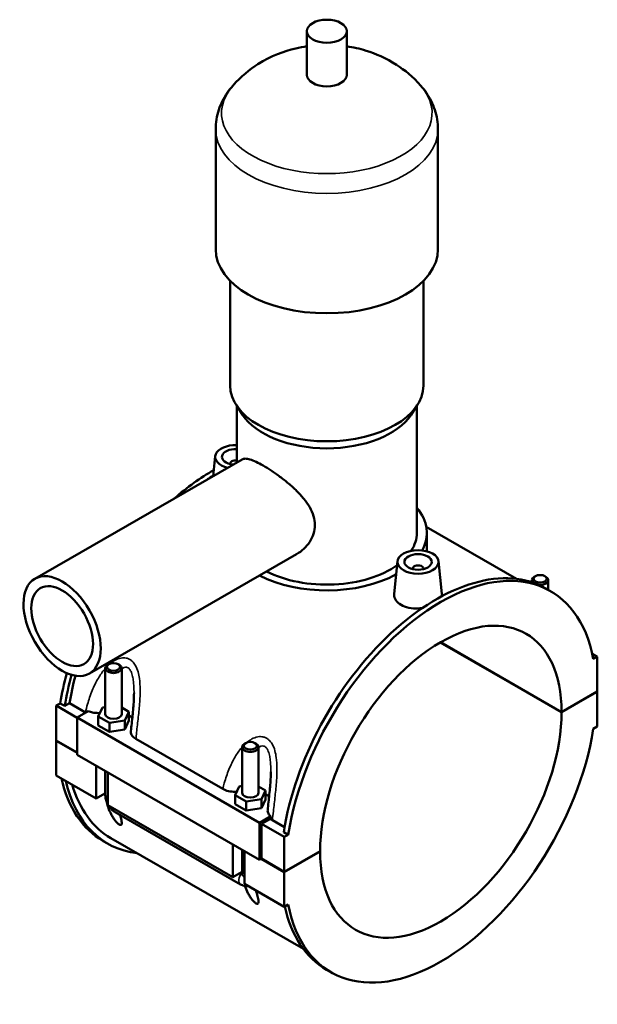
# Model space of a CAD drawing. Header units: millimetres. Extents: x 0 to 961, y -206 to 1211.
# Tile 8 of 8: x 750 to 961, y 739 to 1100. Entities that reach past the tile are written whole.
import ezdxf

# ---------------------------------------------------------------- set-up
doc = ezdxf.new("R2010")
doc.units = ezdxf.units.MM
doc.layers.add('Visible (ISO)', color=7, linetype='Continuous', lineweight=50)
doc.layers.add('Visible Narrow (ISO)', color=7, linetype='Continuous', lineweight=35)

msp = doc.modelspace()

# ---------------------------------------------------------------- linework, layer by layer
at = {"layer": 'Visible (ISO)'}
for p, q in [((855.1275, 1079.3331), (855.1275, 1095.2916)), ((869.7675, 1079.3331), (869.7675, 1095.2916)), ((821.7809, 1015.499), (821.7809, 1059.385)), ((903.1142, 1015.499), (903.1142, 1059.385)), ((827.0675, 965.6287), (827.0675, 1003.9526)), ((897.8275, 965.6287), (897.8275, 1003.9526)), ((831.618, 954.9584), (829.3344, 958.4532)), ((893.277, 954.9584), (895.5607, 958.4532)), ((829.5075, 937.5276), (829.5075, 958.1882)), ((895.3875, 911.7687), (895.3875, 958.1882)), ((755.5932, 894.9632), (831.4215, 938.6298)), ((821.5863, 939.8224), (820.8028, 932.5149)), ((827.0721, 937.1036), (827.0721, 936.9173)), ((898.8603, 913.8976), (931.8265, 894.9136)), ((899.0475, 905.0163), (899.0475, 911.7687)), ((775.5545, 860.2998), (851.3828, 903.9664)), ((888.3372, 901.3831), (887.0631, 889.4992)), ((903.3087, 901.3831), (904.5882, 889.4493)), ((893.823, 898.478), (893.823, 898.6643)), ((897.823, 898.478), (897.823, 898.6643)), ((937.5121, 894.4532), (937.5121, 893.6694)), ((938.8085, 895.9172), (938.3826, 895.6701)), ((942.2157, 895.9172), (942.6416, 895.6701)), ((943.5121, 894.4532), (943.5121, 890.8889)), ((944.3233, 890.4218), (942.6545, 891.3828)), ((948.361, 846.0978), (903.9605, 871.6663)), ((904.0313, 871.7073), (948.361, 846.1795)), ((959.5856, 867.5152), (961.4425, 866.4459)), ((961.4425, 866.4459), (959.9838, 865.606)), ((961.4425, 853.7126), (961.4425, 866.4459)), ((781.3829, 862.2033), (781.3829, 845.4504)), ((782.6794, 863.6673), (782.2535, 863.4202)), ((786.0865, 863.6673), (786.5124, 863.4202)), ((787.3829, 862.2033), (787.3829, 845.4504)), ((948.361, 846.1795), (961.4425, 853.7126)), ((961.4425, 853.6309), (948.361, 846.0978)), ((961.3715, 853.6718), (961.4425, 853.6309)), ((961.4425, 840.8976), (961.4425, 853.6309)), ((763.4526, 848.5293), (764.9112, 849.3693)), ((763.4526, 848.5293), (771.0893, 844.1316)), ((763.4526, 835.796), (763.4526, 848.5293)), ((766.58, 848.4083), (764.9112, 849.3693)), ((768.2704, 849.3818), (766.58, 848.4083)), ((774.1211, 846.0125), (768.2704, 849.3818)), ((778.8062, 844.5899), (780.3004, 847.8014)), ((780.3004, 847.8014), (781.3829, 847.9684)), ((787.3829, 847.7948), (789.9597, 846.3109)), ((775.1641, 846.4813), (771.0893, 844.1348)), ((771.0893, 844.1348), (837.8402, 805.6955)), ((771.0893, 844.1348), (771.0893, 830.5839)), ((778.8062, 841.3197), (778.8062, 844.5899)), ((782.8886, 842.239), (778.8062, 844.5899)), ((788.4654, 843.0995), (782.8886, 842.239)), ((789.9597, 846.3109), (788.4654, 843.0995)), ((788.4654, 839.8293), (788.4654, 843.0995)), ((788.4654, 839.8293), (789.9597, 843.0407)), ((789.9597, 843.0407), (789.9597, 846.3109)), ((778.8062, 841.3197), (782.8886, 838.9688)), ((782.8886, 838.9688), (782.8886, 842.239)), ((782.8886, 838.9688), (788.4654, 839.8293)), ((959.9838, 840.0576), (961.4425, 840.8976)), ((763.4526, 835.796), (771.0893, 831.3983)), ((792.5571, 836.3853), (824.3831, 818.058)), ((763.4526, 835.7143), (763.5236, 835.7551)), ((763.4526, 822.981), (763.4526, 835.7143)), ((771.0893, 831.3166), (763.4526, 835.7143)), ((831.4461, 816.621), (831.4461, 833.3739)), ((832.7425, 834.8379), (832.3166, 834.5907)), ((836.1497, 834.8379), (836.5756, 834.5907)), ((837.4461, 816.621), (837.4461, 833.3739)), ((771.0893, 830.5839), (837.8402, 792.1446)), ((778.019, 814.5927), (778.019, 826.5934)), ((763.4526, 822.981), (778.019, 814.5927)), ((781.3829, 824.6562), (781.3829, 815.8143)), ((782.2616, 824.1502), (782.2616, 812.1496)), ((828.8693, 815.7605), (830.3636, 818.9719)), ((830.3636, 818.9719), (831.4461, 819.1389)), ((837.4461, 818.9653), (840.0229, 817.4815)), ((781.168, 816.4062), (778.019, 814.5927)), ((781.3829, 816.5299), (781.168, 816.4062)), ((781.168, 816.4062), (781.3829, 816.2824)), ((828.8693, 812.4903), (828.8693, 815.7605)), ((832.9518, 813.4095), (828.8693, 815.7605)), ((838.5286, 814.27), (832.9518, 813.4095)), ((840.0229, 817.4815), (838.5286, 814.27)), ((838.5286, 810.9998), (838.5286, 814.27)), ((838.5286, 810.9998), (840.0229, 814.2113)), ((840.0229, 814.2113), (840.0229, 817.4815)), ((782.2616, 812.1496), (828.0821, 785.7633)), ((828.8693, 812.4903), (832.9518, 810.1393)), ((832.9518, 810.1393), (832.9518, 813.4095)), ((832.9518, 810.1393), (838.5286, 810.9998)), ((785.0072, 809.5404), (830.8277, 783.1541)), ((837.8402, 805.6955), (841.915, 808.042)), ((841.775, 807.1438), (838.5473, 805.2851)), ((837.8402, 792.1446), (837.8402, 805.6955)), ((838.5473, 805.2851), (846.8912, 800.4802)), ((838.5473, 805.2851), (838.5473, 792.5518)), ((846.9746, 804.059), (842.5207, 806.6239)), ((783.4101, 800.0752), (853.8527, 759.51)), ((848.3498, 801.3202), (846.681, 802.2812)), ((848.3498, 801.3202), (846.8912, 800.4802)), ((846.8912, 800.4802), (846.8912, 787.7469)), ((782.2405, 798.0441), (780.5717, 799.0051)), ((828.0821, 785.7633), (828.0821, 797.7639)), ((831.4461, 786.9849), (831.4461, 795.8268)), ((832.3248, 795.3208), (832.3248, 783.3201)), ((838.5473, 792.5518), (837.8402, 792.1446)), ((838.5473, 792.5518), (846.8912, 787.7469)), ((846.8912, 787.7469), (859.9727, 795.2801)), ((859.9727, 795.1983), (846.8912, 787.6652)), ((859.9017, 795.2392), (859.9727, 795.1983)), ((846.8912, 787.6652), (838.4763, 792.511)), ((831.2312, 787.5767), (828.0821, 785.7633)), ((831.0151, 787.4523), (831.2872, 787.2956)), ((831.4461, 787.7005), (831.2312, 787.5767)), ((831.2312, 787.5767), (831.4461, 787.453)), ((846.8912, 787.6652), (846.8912, 774.9319)), ((832.3248, 783.3201), (846.8912, 774.9319)), ((846.8912, 774.9319), (848.3498, 775.7719)), ((864.0103, 750.956), (862.3416, 751.917))]:
    msp.add_line(p, q, dxfattribs=at)
for centre, major_axis, ratio in [((862.4475, 1095.2916), (7.32, 0), 0.5758617), ((895.823, 901.1169), (7.5, 0), 0.5758617), ((895.823, 901.1169), (5, 0), 0.5758617), ((765.5739, 877.6315), (9.9806, -17.3317), 0.57809312), ((765.5739, 877.6315), (7.9845, -13.8653), 0.57809312), ((940.5121, 894.9437), (2.4, 0), 0.5758617), ((784.3829, 862.6938), (2.4, 0), 0.5758617), ((834.4461, 833.8644), (2.4, 0), 0.5758617)]:
    msp.add_ellipse(centre, major_axis=major_axis, ratio=ratio, dxfattribs=at)
for centre, major_axis, ratio, start_param, end_param in [((862.4475, 1079.3331), (-7.32, 0), 0.5758617, 0, 3.14159265), ((862.4475, 1015.499), (-40.6667, 0), 0.5758617, 0, 3.14159265), ((862.4475, 965.6287), (-35.38, 0), 0.5758617, 0, 3.14159265), ((862.4475, 961.639), (-32.94, 0), 0.5758617, 0.3599086, 2.78168406), ((829.0721, 939.5562), (-7.5, 0), 0.5758617, 4.65429764, 7.45102171), ((829.0721, 939.5562), (-5, 0), 0.5758617, 4.6251905, 7.66269834), ((829.0721, 937.1036), (-2, 0), 0.5758617, 4.49291112, 6.45187448), ((820.7282, 868.738), (-40.1565, -69.7329), 0.57809312, 3.91962426, 4.17554378), ((822.397, 867.777), (40.1565, 69.7329), 0.57809312, 0.8112724, 0.84661205), ((862.4475, 911.7687), (36.6, 0), 0.5758617, 5.97374107, 6.73421212), ((862.4475, 911.7687), (32.94, 0), 0.5758617, 5.92920444, 6.28318531), ((904.1668, 820.6889), (40.1565, 69.7329), 0.57809312, 5.69126956, 8.44202996), ((862.4475, 911.7687), (32.94, 0), 0.5758617, 3.98034083, 5.60901811), ((902.498, 821.6499), (40.1565, 69.7329), 0.57809312, 0, 2.15884466), ((895.823, 898.6643), (-2, 0), 0.5758617, 2.97290348, 6.45187448), ((862.4475, 911.7687), (36.6, 0), 0.5758617, 3.9750015, 5.47844432), ((940.5121, 894.4532), (-3, 0), 0.5758617, 5.50163969, 6.86590997), ((940.5121, 894.4532), (3, 0), 0.5758617, 4.51087536, 7.06473092), ((904.1668, 820.6889), (31.1895, 54.1615), 0.57809312, 5.49665344, 8.63664609), ((784.3829, 862.2033), (3, 0), 0.5758617, 2.36004704, 7.06473092), ((820.7282, 868.738), (-40.1565, -69.7329), 0.57809312, 5.14705326, 5.30043731), ((822.397, 867.777), (40.1565, 69.7329), 0.57809312, 2.00102287, 2.15884466), ((822.397, 867.777), (-38.9869, -67.7018), 0.57809312, 5.15029507, 5.29449551), ((784.3829, 845.4504), (-3, 0), 0.5758617, 0, 3.14159265), ((784.3829, 842.1802), (7.5, 0), 0.5758617, 0.4153421, 0.73240258), ((904.1668, 820.6889), (-31.1895, -54.1615), 0.57809312, 5.49665344, 8.63664609), ((904.1668, 820.6889), (-40.1565, -69.7329), 0.57809312, 5.69126956, 8.44202996), ((834.4461, 833.3739), (3, 0), 0.5758617, 2.36004704, 7.06473092), ((820.7282, 868.738), (-40.1565, -69.7329), 0.57809312, 5.72452296, 6.28318531), ((822.397, 867.777), (-40.1565, -69.7329), 0.57809312, 5.72452296, 6.52513039), ((822.397, 867.777), (-38.9869, -67.7018), 0.57809312, 5.77453755, 6.28318531), ((834.4461, 816.621), (-3, 0), 0.5758617, 0, 3.14159265), ((834.4461, 813.3508), (7.5, 0), 0.5758617, 0.4153421, 0.73240258), ((902.498, 821.6499), (-40.1565, -69.7329), 0.57809312, 5.72114412, 6.28318531)]:
    msp.add_ellipse(centre, major_axis=major_axis, ratio=ratio, start_param=start_param, end_param=end_param, dxfattribs=at)
for points, knots in [([(855.1275, 1089.7647), (853.7956, 1089.5655), (852.4522, 1089.3088), (846.7134, 1087.9451), (842.1228, 1086.2892), (834.2099, 1081.2801), (831.0684, 1078.8033), (828.0566, 1075.3679)], [7.322693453, 7.322693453, 7.322693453, 7.322693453, 7.459938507, 7.459938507, 7.901244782, 7.901244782, 8.171849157, 8.171849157, 8.171849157, 8.171849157]), ([(896.8384, 1075.3679), (893.9342, 1078.6806), (890.907, 1081.1015), (884.0889, 1085.5024), (880.3662, 1087.0708), (874.4047, 1088.9074), (872.069, 1089.4205), (869.7675, 1089.7647)], [5.965317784, 5.965317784, 5.965317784, 5.965317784, 6.226260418, 6.226260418, 6.577325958, 6.577325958, 6.814473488, 6.814473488, 6.814473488, 6.814473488]), ([(828.0566, 1075.3679), (827.3323, 1074.5418), (826.647, 1073.6642), (825.3776, 1071.8018), (824.7936, 1070.8168), (823.7563, 1068.7436), (823.3033, 1067.6553), (822.5603, 1065.3942), (822.2707, 1064.2214), (821.8808, 1061.8273), (821.7809, 1060.6062), (821.7809, 1059.385)], [1.88866385, 1.88866385, 1.88866385, 1.88866385, 1.982169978, 1.982169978, 2.075676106, 2.075676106, 2.169182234, 2.169182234, 2.262688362, 2.262688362, 2.35619449, 2.35619449, 2.35619449, 2.35619449]), ([(903.1142, 1059.385), (903.1142, 1060.6062), (903.0142, 1061.8273), (902.6243, 1064.2214), (902.3347, 1065.3942), (901.5917, 1067.6553), (901.1387, 1068.7436), (900.1014, 1070.8168), (899.5174, 1071.8018), (898.248, 1073.6642), (897.5627, 1074.5418), (896.8384, 1075.3679)], [5.497787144, 5.497787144, 5.497787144, 5.497787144, 5.591293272, 5.591293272, 5.6847994, 5.6847994, 5.778305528, 5.778305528, 5.871811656, 5.871811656, 5.965317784, 5.965317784, 5.965317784, 5.965317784]), ([(831.4215, 938.6298), (831.741, 938.8137), (832.1348, 938.9113), (833.0985, 938.91), (833.6707, 938.8092), (834.9866, 938.4112), (835.732, 938.1136), (837.3594, 937.3488), (838.2418, 936.8814), (840.0691, 935.8291), (841.0614, 935.217), (843.1328, 933.8518), (844.2119, 933.0987), (846.3685, 931.497), (847.448, 930.6467), (849.5178, 928.8982), (850.5078, 927.9997), (852.321, 926.2074), (853.2112, 925.2475), (854.8374, 923.2438), (855.5733, 922.1996), (856.7919, 920.0633), (857.2749, 918.9687), (857.9205, 916.7769), (858.0823, 915.6794), (858.0823, 913.5521), (857.9205, 912.4781), (857.2749, 910.397), (856.7919, 909.3901), (855.5733, 907.5257), (854.8374, 906.6667), (853.2112, 905.1584), (852.321, 904.5095), (851.4018, 903.9774), (851.3923, 903.9719), (851.3828, 903.9664)], [1.56529701, 1.56529701, 1.56529701, 1.56529701, 1.94885328, 1.94885328, 2.33648792, 2.33648792, 2.72412257, 2.72412257, 3.11175721, 3.11175721, 3.49939185, 3.49939185, 3.88702649, 3.88702649, 4.27466113, 4.27466113, 4.66229578, 4.66229578, 5.05260044, 5.05260044, 5.4429051, 5.4429051, 5.83320976, 5.83320976, 6.22351442, 6.22351442, 6.61381908, 6.61381908, 7.00412374, 7.00412374, 7.3944284, 7.3944284, 7.78473306, 7.78473306, 7.78881143, 7.78881143, 7.78881143, 7.78881143]), ([(897.4548, 884.2753), (896.9035, 884.1895), (896.3504, 884.1327), (894.7122, 884.0531), (893.5354, 884.1227), (891.3694, 884.5579), (890.3802, 884.9248), (889.5996, 885.3743), (888.819, 885.8238), (888.1446, 886.4149), (887.2548, 887.7394), (887.0393, 888.4716), (887.0444, 889.2703), (887.0511, 889.3843), (887.0638, 889.4991)], [4.47274046, 4.47274046, 4.47274046, 4.47274046, 4.63378038, 4.63378038, 4.96498141, 4.96498141, 5.29618244, 5.29618244, 5.29618244, 5.62738347, 5.62738347, 5.9585845, 5.9585845, 6.01308832, 6.01308832, 6.01308832, 6.01308832]), ([(904.5875, 889.4493), (904.5981, 889.3545), (904.603, 889.2604), (904.6008, 888.9688), (904.5738, 888.7658), (904.5211, 888.5614)], [3.257648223, 3.257648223, 3.257648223, 3.257648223, 3.310493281, 3.310493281, 3.423111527, 3.423111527, 3.423111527, 3.423111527]), ([(791.8829, 853.1815), (791.8829, 852.3067), (791.8542, 851.4031), (791.7576, 849.5684), (791.6898, 848.6369), (791.531, 846.7609), (791.4399, 845.8164), (791.2469, 843.9236), (791.145, 842.9753), (790.9403, 841.0802), (790.8374, 840.1334), (790.7379, 839.1889)], [4.94730363, 4.94730363, 4.94730363, 4.94730363, 5.25114444, 5.25114444, 5.55498526, 5.55498526, 5.85882607, 5.85882607, 6.16266689, 6.16266689, 6.4665077, 6.4665077, 6.4665077, 6.4665077]), ([(775.1641, 846.4813), (775.6338, 846.2934), (776.1471, 846.1437), (777.3892, 845.8961), (778.1262, 845.8283), (779.0425, 845.8343), (779.2176, 845.8395), (779.3919, 845.8488)], [-0.657164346, -0.657164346, -0.657164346, -0.657164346, -0.484922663, -0.484922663, -0.26259564, -0.26259564, -0.209933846, -0.209933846, -0.209933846, -0.209933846]), ([(790.7379, 839.1889), (790.7276, 839.0909), (790.7239, 838.9927), (790.7415, 838.4226), (790.9106, 837.9564), (791.5418, 837.0973), (791.9912, 836.7112), (792.5571, 836.3853)], [-0.536918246, -0.536918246, -0.536918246, -0.536918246, -0.485788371, -0.485788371, -0.240091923, -0.240091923, 0, 0, 0, 0]), ([(841.9461, 824.352), (841.9461, 823.4772), (841.9173, 822.5736), (841.8207, 820.7389), (841.753, 819.8074), (841.5941, 817.9315), (841.503, 816.9869), (841.3101, 815.0941), (841.2082, 814.1458), (841.0034, 812.2508), (840.9006, 811.3039), (840.8011, 810.3594)], [4.94730363, 4.94730363, 4.94730363, 4.94730363, 5.25114444, 5.25114444, 5.55498526, 5.55498526, 5.85882607, 5.85882607, 6.16266689, 6.16266689, 6.4665077, 6.4665077, 6.4665077, 6.4665077]), ([(824.3831, 818.058), (824.9709, 817.7195), (825.6713, 817.4535), (827.2314, 817.0887), (828.0777, 816.9981), (829.1057, 817.0048), (829.2808, 817.0101), (829.4551, 817.0193)], [-0.768133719, -0.768133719, -0.768133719, -0.768133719, -0.518443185, -0.518443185, -0.26259564, -0.26259564, -0.209933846, -0.209933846, -0.209933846, -0.209933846]), ([(781.3829, 815.8143), (781.3829, 815.2858), (781.4528, 814.7795), (781.6889, 813.8032), (781.8562, 813.333), (782.1263, 812.7477), (782.1922, 812.6147), (782.2616, 812.4835)], [1.570796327, 1.570796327, 1.570796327, 1.570796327, 1.884955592, 1.884955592, 2.199114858, 2.199114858, 2.293118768, 2.293118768, 2.293118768, 2.293118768]), ([(786.7834, 808.5175), (786.965, 807.8732), (787.1396, 807.2133), (787.3184, 806.3044), (787.3638, 806.0046), (787.3926, 805.4777), (787.3784, 805.2487), (787.2551, 804.9786), (787.1768, 804.8916), (786.9848, 804.8554), (786.9085, 804.8589), (786.7279, 804.9064), (786.6237, 804.9504), (786.3848, 805.088), (786.2604, 805.1756), (786.0095, 805.3766), (785.8828, 805.49), (785.5108, 805.851), (785.2734, 806.1198), (784.752, 806.7612), (784.4717, 807.1597), (783.958, 807.9659), (783.7264, 808.3728), (783.0972, 809.5906), (782.7678, 810.3967), (782.287, 811.7951), (782.095, 812.4776), (781.9382, 813.171)], [1.7223899, 1.7223899, 1.7223899, 1.7223899, 2.01926341, 2.01926341, 2.1817845, 2.1817845, 2.34430559, 2.34430559, 2.44569493, 2.44569493, 2.49638961, 2.49638961, 2.54708428, 2.54708428, 2.59777895, 2.59777895, 2.64847362, 2.64847362, 2.74986296, 2.74986296, 2.91238405, 2.91238405, 3.07490515, 3.07490515, 3.39994733, 3.39994733, 3.69670158, 3.69670158, 3.69670158, 3.69670158]), ([(782.5492, 811.984), (782.6314, 811.8522), (782.7173, 811.7228), (783.0932, 811.1905), (783.4168, 810.8106), (784.1447, 810.118), (784.5486, 809.8044), (785.0072, 809.5404)], [2.414901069, 2.414901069, 2.414901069, 2.414901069, 2.513274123, 2.513274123, 2.827433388, 2.827433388, 3.141592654, 3.141592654, 3.141592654, 3.141592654]), ([(840.8011, 810.3594), (840.8007, 810.3559), (840.8003, 810.3523), (840.7549, 809.8999), (840.8496, 809.4499), (841.2737, 808.6717), (841.5537, 808.3416), (841.915, 808.042)], [-0.477126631, -0.477126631, -0.477126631, -0.477126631, -0.475278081, -0.475278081, -0.241233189, -0.241233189, -0.050584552, -0.050584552, -0.050584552, -0.050584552]), ([(831.2872, 787.2956), (831.326, 787.2733), (831.3628, 787.2589), (831.414, 787.25), (831.4309, 787.2495), (831.4461, 787.2516)], [0, 0, 0, 0, 0.016458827, 0.016458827, 0.025619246, 0.025619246, 0.025619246, 0.025619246]), ([(830.8277, 783.1541), (831.2862, 782.89), (831.8015, 782.6728), (832.8137, 782.4702), (833.276, 782.4386), (833.7586, 782.4944)], [3.141592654, 3.141592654, 3.141592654, 3.141592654, 3.455751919, 3.455751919, 3.680657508, 3.680657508, 3.680657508, 3.680657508]), ([(836.4882, 780.923), (836.5961, 780.5594), (836.6987, 780.2082), (836.9945, 779.1697), (837.1918, 778.4395), (837.3816, 777.4749), (837.427, 777.1751), (837.4558, 776.6482), (837.4415, 776.4193), (837.3183, 776.1492), (837.24, 776.0621), (837.048, 776.026), (836.9716, 776.0294), (836.7911, 776.077), (836.6869, 776.1209), (836.4479, 776.2585), (836.3236, 776.3462), (836.0726, 776.5471), (835.946, 776.6605), (835.5739, 777.0215), (835.3366, 777.2904), (834.8151, 777.9317), (834.5349, 778.3302), (834.0212, 779.1364), (833.7896, 779.5434), (833.1603, 780.7611), (832.831, 781.5673), (832.5526, 782.3768), (832.5262, 782.4554), (832.5002, 782.5343)], [1.53790471, 1.53790471, 1.53790471, 1.53790471, 1.69422122, 1.69422122, 2.01926341, 2.01926341, 2.1817845, 2.1817845, 2.34430559, 2.34430559, 2.44569493, 2.44569493, 2.49638961, 2.49638961, 2.54708428, 2.54708428, 2.59777895, 2.59777895, 2.64847362, 2.64847362, 2.74986296, 2.74986296, 2.91238405, 2.91238405, 3.07490515, 3.07490515, 3.39994733, 3.39994733, 3.43484326, 3.43484326, 3.43484326, 3.43484326])]:
    msp.add_open_spline(points, degree=3, knots=knots, dxfattribs=at)
for points in [[(774.2372, 845.9475), (774.198, 845.9689), (774.1593, 845.9906), (774.1211, 846.0125)], [(841.915, 808.042), (841.8668, 807.7421), (841.8202, 807.4427), (841.775, 807.1438)], [(842.5207, 806.6239), (842.2434, 806.7836), (841.9939, 806.9577), (841.775, 807.1438)]]:
    msp.add_open_spline(points, degree=3, dxfattribs=at)
at = {"layer": 'Visible Narrow (ISO)'}
for centre, major_axis, ratio, start_param, end_param in [((862.4475, 1065.3694), (-38.5253, 0), 0.5758617, 5.81565467, 9.8923086), ((862.4475, 1059.385), (-40.6667, 0), 0.5758617, 0, 3.14159265), ((784.3829, 815.8143), (-3, 0), 0.5758617, 0, 0.78539816), ((786.5043, 812.1401), (-1.4971, -2.5998), 0.57809312, 5.49200086, 6.28318531), ((832.3248, 785.7538), (-1.4971, -2.5998), 0.57809312, 4.43611796, 6.28318531), ((834.4461, 786.9849), (-3, 0), 0.5758617, 0, 0.78539816)]:
    msp.add_ellipse(centre, major_axis=major_axis, ratio=ratio, start_param=start_param, end_param=end_param, dxfattribs=at)
for points, knots in [([(792.5571, 836.3853), (792.6406, 837.1545), (792.7276, 837.9293), (793.0263, 840.5442), (793.2487, 842.4108), (793.6571, 846.1492), (793.8446, 848.0194), (794.0764, 851.4163), (794.1422, 852.9377), (794.1198, 855.788), (794.0491, 857.1191), (793.7596, 859.2458), (793.6012, 860.0645), (793.1295, 861.7462), (792.7944, 862.5968), (792.0322, 863.8945), (791.6491, 864.3881), (790.9409, 865.0445), (790.6483, 865.2619), (790.3395, 865.4397), (790.0308, 865.6175), (789.7059, 865.7557), (788.8343, 866.009), (788.2719, 866.0599), (786.9522, 865.9611), (786.1941, 865.74), (784.8355, 865.1124), (784.2265, 864.7355), (783.459, 864.1587), (783.2749, 864.012), (783.0938, 863.8598)], [-6.54825405, -6.54825405, -6.54825405, -6.54825405, -6.31545562, -6.31545562, -5.76841138, -5.76841138, -5.23705078, -5.23705078, -4.81258711, -4.81258711, -4.43859792, -4.43859792, -4.19633401, -4.19633401, -3.91619393, -3.91619393, -3.70658766, -3.70658766, -3.57558375, -3.57558375, -3.57558375, -3.44457984, -3.44457984, -3.23497357, -3.23497357, -2.95483349, -2.95483349, -2.71256958, -2.71256958, -2.63450687, -2.63450687, -2.63450687, -2.63450687]), ([(781.383, 862.1747), (781.3089, 862.0907), (781.2356, 862.0059), (780.3016, 860.9079), (779.529, 859.7936), (777.9658, 857.1634), (777.2185, 855.6156), (775.9054, 852.3982), (775.3457, 850.7258), (774.5927, 848.0354), (774.3426, 847.0243), (774.1211, 846.0125)], [-2.37442825, -2.37442825, -2.37442825, -2.37442825, -2.33858039, -2.33858039, -1.91411671, -1.91411671, -1.38275611, -1.38275611, -0.83571188, -0.83571188, -0.50860008, -0.50860008, -0.50860008, -0.50860008]), ([(787.3831, 861.9921), (787.672, 862.2174), (787.9677, 862.3899), (788.5666, 862.6), (788.8694, 862.6336), (789.3413, 862.5512), (789.5178, 862.4868), (789.6862, 862.3898), (789.8547, 862.2928), (790.015, 862.1633), (790.4048, 861.7494), (790.6177, 861.4189), (791.0456, 860.5167), (791.2376, 859.9029), (791.5143, 858.66), (791.6105, 858.0437), (791.7943, 856.4206), (791.8494, 855.3841), (791.8794, 853.9488), (791.883, 853.5662), (791.8831, 853.1817)], [3.03011436, 3.03011436, 3.03011436, 3.03011436, 3.23497357, 3.23497357, 3.44457984, 3.44457984, 3.57558375, 3.57558375, 3.57558375, 3.70658766, 3.70658766, 3.91619393, 3.91619393, 4.19633401, 4.19633401, 4.43859792, 4.43859792, 4.81258711, 4.81258711, 4.94730363, 4.94730363, 4.94730363, 4.94730363]), ([(842.5207, 806.6239), (842.6336, 807.6982), (842.7546, 808.7836), (843.0895, 811.7147), (843.3119, 813.5813), (843.7202, 817.3198), (843.9077, 819.19), (844.1396, 822.5868), (844.2054, 824.1082), (844.1829, 826.9585), (844.1123, 828.2896), (843.8228, 830.4163), (843.6644, 831.2351), (843.1926, 832.9168), (842.8576, 833.7674), (842.0953, 835.065), (841.7123, 835.5586), (841.0041, 836.215), (840.7115, 836.4324), (840.4027, 836.6102), (840.0939, 836.788), (839.769, 836.9262), (838.8974, 837.1796), (838.3351, 837.2304), (837.0154, 837.1317), (836.2573, 836.9106), (834.8986, 836.2829), (834.2897, 835.9061), (833.5222, 835.3292), (833.3381, 835.1826), (833.157, 835.0304)], [-6.64256742, -6.64256742, -6.64256742, -6.64256742, -6.31545699, -6.31545699, -5.76841099, -5.76841099, -5.23705048, -5.23705048, -4.81258685, -4.81258685, -4.43859776, -4.43859776, -4.19633395, -4.19633395, -3.91619393, -3.91619393, -3.70658766, -3.70658766, -3.57558375, -3.57558375, -3.57558375, -3.44457984, -3.44457984, -3.23497357, -3.23497357, -2.95483355, -2.95483355, -2.71256974, -2.71256974, -2.63450687, -2.63450687, -2.63450687, -2.63450687]), ([(831.4461, 833.3452), (831.3721, 833.2612), (831.2987, 833.1764), (830.3647, 832.0785), (829.5922, 830.9642), (828.0289, 828.334), (827.2816, 826.7861), (825.9685, 823.5687), (825.4089, 821.8963), (824.7371, 819.4962), (824.5526, 818.7775), (824.3831, 818.058)], [-2.37442826, -2.37442826, -2.37442826, -2.37442826, -2.33858065, -2.33858065, -1.91411702, -1.91411702, -1.38275651, -1.38275651, -0.83571051, -0.83571051, -0.60291345, -0.60291345, -0.60291345, -0.60291345]), ([(837.4462, 833.1627), (837.7352, 833.388), (838.0309, 833.5605), (838.6298, 833.7705), (838.9326, 833.8041), (839.4045, 833.7218), (839.581, 833.6573), (839.7494, 833.5603), (839.9178, 833.4633), (840.0781, 833.3338), (840.468, 832.92), (840.6808, 832.5894), (841.1087, 831.6872), (841.3007, 831.0735), (841.5774, 829.8305), (841.6736, 829.2143), (841.8575, 827.5911), (841.9125, 826.5547), (841.9425, 825.1194), (841.9462, 824.7368), (841.9462, 824.3523)], [3.03011436, 3.03011436, 3.03011436, 3.03011436, 3.23497357, 3.23497357, 3.44457984, 3.44457984, 3.57558375, 3.57558375, 3.57558375, 3.70658766, 3.70658766, 3.91619393, 3.91619393, 4.19633395, 4.19633395, 4.43859776, 4.43859776, 4.81258685, 4.81258685, 4.94730363, 4.94730363, 4.94730363, 4.94730363])]:
    msp.add_open_spline(points, degree=3, knots=knots, dxfattribs=at)

doc.saveas('drawing.dxf')
